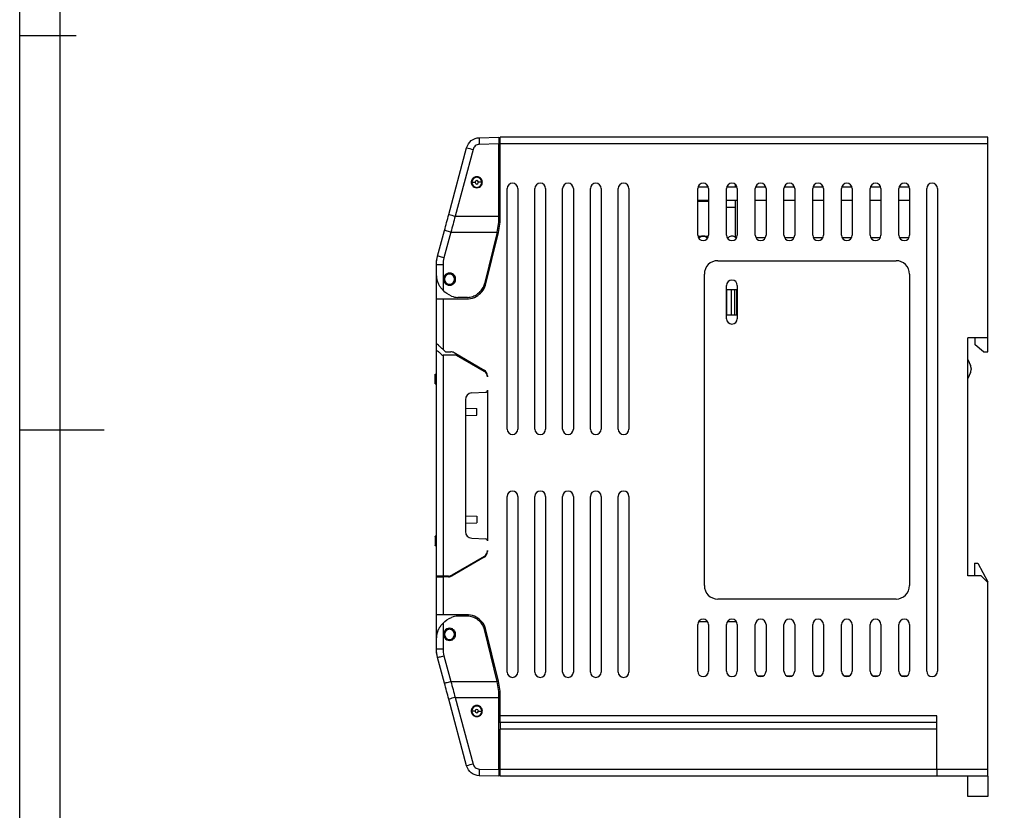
# Model space of a CAD drawing. Header units: millimetres. Extents: x 844 to 1341, y 0 to 352.
# Tile 2 of 11: x 844 to 990, y 119 to 237. Entities that reach past the tile are written whole.
import ezdxf

# ---------------------------------------------------------------- set-up
doc = ezdxf.new("R2010")
doc.units = ezdxf.units.MM
doc.header["$LTSCALE"] = 2
doc.layers.add('HMI-D4', color=250, linetype='Continuous')

msp = doc.modelspace()

# ---------------------------------------------------------------- linework, layer by layer
at = {"color": 7, "linetype": 'Continuous', "lineweight": 25}
for p, q in [((911.91, 219.31), (914.84, 219.38)), ((914.84, 218.38), (911.92, 218.31)), ((914.84, 207.66), (914.84, 218.38)), ((915.04, 218.38), (915.04, 219.38)), ((987.54, 219.38), (915.04, 219.38)), ((915.04, 207.66), (915.04, 218.38)), ((987.54, 218.38), (915.04, 218.38)), ((987.54, 218.38), (987.54, 219.38)), ((987.54, 189.58), (987.54, 218.38)), ((907.37, 207.91), (910.03, 217.83)), ((910.98, 217.57), (908.32, 207.66)), ((915.04, 214.05), (914.84, 214.02)), ((949.94, 212.41), (949.94, 211.98)), ((914.84, 211.35), (915.04, 211.32)), ((914.84, 211.02), (915.04, 211.05)), ((916.05, 175.99), (916.05, 211.76)), ((917.65, 211.76), (917.65, 175.99)), ((920.18, 175.99), (920.18, 211.76)), ((921.78, 211.76), (921.78, 175.99)), ((924.31, 175.99), (924.31, 211.76)), ((925.91, 211.76), (925.91, 175.99)), ((928.44, 175.99), (928.44, 211.76)), ((930.04, 211.76), (930.04, 175.99)), ((932.57, 175.99), (932.57, 211.76)), ((934.17, 211.76), (934.17, 175.99)), ((944.4, 204.82), (944.4, 211.76)), ((946, 211.76), (946, 204.82)), ((948.68, 204.82), (948.68, 211.76)), ((950.25, 211.98), (949.94, 211.98)), ((950.28, 211.76), (950.28, 204.82)), ((952.95, 204.82), (952.95, 211.76)), ((954.52, 211.98), (952.98, 211.98)), ((954.55, 211.76), (954.55, 204.82)), ((957.22, 204.82), (957.22, 211.76)), ((958.79, 211.98), (957.25, 211.98)), ((958.82, 211.76), (958.82, 204.82)), ((961.49, 204.82), (961.49, 211.76)), ((963.06, 211.98), (961.53, 211.98)), ((963.09, 211.76), (963.09, 204.82)), ((965.77, 204.82), (965.77, 211.76)), ((967.34, 211.98), (965.8, 211.98)), ((967.37, 211.76), (967.37, 204.82)), ((970.04, 204.82), (970.04, 211.76)), ((971.61, 211.98), (970.07, 211.98)), ((971.64, 211.76), (971.64, 204.82)), ((974.31, 204.82), (974.31, 211.76)), ((975.88, 211.98), (974.34, 211.98)), ((975.91, 211.76), (975.91, 204.82)), ((978.44, 140), (978.44, 211.76)), ((980.04, 211.76), (980.04, 140)), ((946, 209.98), (944.4, 209.98)), ((944.4, 209.88), (946, 209.88)), ((950.28, 209.98), (948.68, 209.98)), ((949.94, 209.98), (949.94, 204.48)), ((954.55, 209.98), (952.95, 209.98)), ((958.82, 209.98), (957.22, 209.98)), ((963.09, 209.98), (961.49, 209.98)), ((967.37, 209.98), (965.77, 209.98)), ((971.64, 209.98), (970.04, 209.98)), ((975.91, 209.98), (974.31, 209.98)), ((915.04, 208.32), (914.84, 208.35)), ((908.32, 207.66), (914.84, 207.66)), ((905.71, 201.72), (906.74, 205.54)), ((907.69, 205.29), (906.66, 201.47)), ((907.69, 205.29), (914.56, 205.29)), ((914.56, 205.29), (912.68, 197.58)), ((912.84, 197.4), (914.75, 205.24)), ((944.42, 204.68), (945.99, 204.68)), ((949.94, 204.48), (950.2, 204.48)), ((953.02, 204.48), (954.47, 204.48)), ((957.3, 204.48), (958.75, 204.48)), ((961.57, 204.48), (963.02, 204.48)), ((965.84, 204.48), (967.29, 204.48)), ((970.12, 204.48), (971.56, 204.48)), ((974.39, 204.48), (975.84, 204.48)), ((905.59, 201.08), (905.54, 201.08)), ((905.54, 200.43), (905.54, 201.08)), ((905.61, 201.22), (905.65, 201.26)), ((913.74, 201.08), (913.53, 201.08)), ((947.38, 201.03), (973.88, 201.03)), ((905.54, 198.78), (905.54, 200.43)), ((906.53, 200.43), (906.53, 196.63)), ((905.54, 195.38), (905.54, 198.78)), ((945.38, 152.73), (945.38, 199.03)), ((975.88, 199.03), (975.88, 152.73)), ((948.68, 192.41), (948.68, 197.35)), ((948.68, 196.74), (948.73, 196.74)), ((948.73, 192.99), (948.73, 196.74)), ((948.73, 196.74), (949.44, 196.74)), ((949.44, 192.99), (949.44, 196.74)), ((949.44, 196.74), (949.92, 196.74)), ((949.92, 192.99), (949.92, 196.74)), ((949.92, 196.74), (950.17, 196.74)), ((950.17, 196.74), (950.17, 192.99)), ((950.17, 196.74), (950.17, 192.99)), ((950.17, 196.74), (950.17, 196.74)), ((950.17, 196.74), (950.28, 196.74)), ((950.28, 197.35), (950.28, 192.41)), ((905.54, 188.72), (905.54, 195.38)), ((905.54, 195.38), (906.54, 195.38)), ((906.54, 195.38), (906.54, 187.82)), ((906.54, 195.38), (910.3, 195.38)), ((910.14, 195.58), (908.74, 195.58)), ((948.68, 192.99), (948.73, 192.99)), ((948.73, 192.99), (949.44, 192.99)), ((949.44, 192.99), (949.92, 192.99)), ((949.92, 192.99), (950.17, 192.99)), ((950.17, 192.99), (950.17, 192.99)), ((950.17, 192.99), (950.28, 192.99)), ((987.54, 189.58), (984.54, 189.58)), ((984.54, 154.18), (984.54, 189.58)), ((985.64, 188.53), (985.64, 189.58)), ((987.54, 187.48), (987.54, 189.58)), ((905.54, 187.65), (905.54, 188.72)), ((905.54, 154.14), (905.54, 187.65)), ((905.54, 187.65), (905.69, 187.65)), ((906.91, 187.49), (906.54, 187.82)), ((906.91, 187.49), (907.67, 187.49)), ((986.89, 187.48), (985.64, 188.53)), ((986.89, 187.48), (987.54, 187.48)), ((906.42, 186.99), (906.54, 186.99)), ((906.54, 186.99), (906.54, 154.14)), ((908.54, 186.99), (906.54, 186.99)), ((908.17, 187.36), (912.64, 184.78)), ((908.54, 186.99), (912.64, 184.63)), ((909.93, 186.19), (910.18, 186.19)), ((984.54, 186.33), (984.94, 185.45)), ((912, 185.14), (912, 185)), ((912.18, 184.89), (912.44, 184.89)), ((985.04, 185), (985.04, 184.87)), ((905.34, 184.15), (905.54, 184.15)), ((905.34, 184.07), (905.34, 184.15)), ((905.54, 184.07), (905.34, 184.07)), ((905.34, 182.74), (905.34, 184.07)), ((913.14, 183.91), (913.14, 183.76)), ((984.94, 184.42), (984.54, 183.53)), ((905.34, 182.74), (905.54, 182.74)), ((905.34, 182.71), (905.34, 182.74)), ((905.34, 182.71), (905.54, 182.71)), ((913.14, 181.78), (913.14, 159.36)), ((909.84, 180.37), (909.84, 160.77)), ((910.79, 181.37), (912.86, 181.48)), ((909.84, 179.11), (911.54, 179.06)), ((911.54, 178.07), (911.54, 179.06)), ((909.84, 178.03), (911.54, 178.07)), ((916.05, 139.88), (916.05, 165.99)), ((917.65, 165.99), (917.65, 139.88)), ((920.18, 139.88), (920.18, 165.99)), ((921.78, 165.99), (921.78, 139.88)), ((924.31, 139.88), (924.31, 165.99)), ((925.91, 165.99), (925.91, 139.88)), ((928.44, 139.88), (928.44, 165.99)), ((930.04, 165.99), (930.04, 139.88)), ((932.57, 139.88), (932.57, 165.99)), ((934.17, 165.99), (934.17, 139.88)), ((909.84, 163.11), (911.54, 163.06)), ((911.54, 163.06), (911.54, 162.07)), ((909.84, 162.03), (911.54, 162.07)), ((905.54, 160.06), (905.34, 160.06)), ((905.34, 160.03), (905.34, 160.06)), ((905.54, 160.03), (905.34, 160.03)), ((905.34, 160.03), (905.34, 158.7)), ((910.79, 159.77), (912.86, 159.66)), ((905.34, 158.7), (905.54, 158.7)), ((905.34, 158.62), (905.34, 158.7)), ((905.54, 158.62), (905.34, 158.62)), ((912.64, 157.06), (907.82, 154.28)), ((912.64, 156.94), (907.86, 154.18)), ((913.14, 157.93), (913.14, 157.81)), ((985.54, 156.08), (985.54, 154.18)), ((985.54, 156.08), (986.04, 156.08)), ((986.04, 156.08), (987.54, 153.28)), ((906.54, 154.14), (905.54, 154.14)), ((905.54, 154.04), (905.54, 154.14)), ((905.54, 148.38), (905.54, 154.04)), ((905.54, 154.04), (906.54, 154.04)), ((907.32, 154.14), (906.54, 154.14)), ((906.54, 154.04), (906.54, 148.38)), ((907.36, 154.04), (906.54, 154.04)), ((907.54, 154.17), (907.54, 154.06)), ((909.04, 154.99), (909.04, 154.86)), ((986.54, 154.18), (984.54, 154.18)), ((987.54, 153.18), (986.54, 154.18)), ((987.54, 153.18), (987.54, 153.28)), ((987.54, 125.38), (987.54, 153.18)), ((973.88, 150.73), (947.38, 150.73)), ((906.54, 148.38), (905.54, 148.38)), ((905.54, 144.98), (905.54, 148.38)), ((910.3, 148.38), (906.54, 148.38)), ((910.14, 148.18), (908.74, 148.18)), ((906.53, 147.14), (906.53, 143.34)), ((944.4, 140), (944.4, 146.94)), ((944.54, 147.38), (945.87, 147.38)), ((946, 146.94), (946, 140)), ((948.68, 140), (948.68, 146.94)), ((948.81, 147.38), (949.83, 147.38)), ((949.83, 147.38), (950.14, 147.38)), ((950.28, 146.94), (950.28, 140)), ((952.95, 140), (952.95, 146.94)), ((954.55, 146.94), (954.55, 140)), ((957.22, 140), (957.22, 146.94)), ((958.82, 146.94), (958.82, 140)), ((961.49, 140), (961.49, 146.94)), ((963.09, 146.94), (963.09, 140)), ((965.77, 140), (965.77, 146.94)), ((967.37, 146.94), (967.37, 140)), ((970.04, 140), (970.04, 146.94)), ((971.64, 146.94), (971.64, 140)), ((974.31, 140), (974.31, 146.94)), ((975.91, 146.94), (975.91, 140)), ((905.54, 143.34), (905.54, 144.98)), ((914.56, 138.48), (912.68, 146.19)), ((914.75, 138.53), (912.84, 146.37)), ((905.54, 142.68), (905.54, 143.34)), ((905.63, 142.68), (905.54, 142.68)), ((905.61, 142.55), (905.65, 142.51)), ((906.74, 138.23), (905.71, 142.05)), ((906.66, 142.3), (907.69, 138.48)), ((913.74, 142.68), (913.53, 142.68)), ((954.1, 139.28), (953.4, 139.28)), ((958.37, 139.28), (957.67, 139.28)), ((962.64, 139.28), (961.95, 139.28)), ((966.92, 139.28), (966.22, 139.28)), ((971.19, 139.28), (970.49, 139.28)), ((975.46, 139.28), (974.76, 139.28)), ((907.69, 138.48), (914.56, 138.48)), ((914.75, 138.53), (914.75, 138.53)), ((910.03, 125.94), (907.37, 135.86)), ((908.32, 136.11), (914.84, 136.11)), ((908.32, 136.11), (910.98, 126.2)), ((914.84, 125.38), (914.84, 136.11)), ((914.84, 135.42), (915.04, 135.45)), ((915.04, 133.38), (915.04, 136.11)), ((979.94, 133.38), (915.04, 133.38)), ((915.04, 132.38), (915.04, 133.38)), ((979.94, 125.38), (979.94, 133.38)), ((915.04, 132.72), (914.84, 132.75)), ((914.84, 132.42), (915.04, 132.45)), ((979.94, 132.38), (915.04, 132.38)), ((915.04, 132.38), (915.04, 131.38)), ((979.94, 131.38), (915.04, 131.38)), ((915.04, 125.38), (915.04, 131.38)), ((914.84, 129.75), (915.04, 129.72)), ((914.84, 124.38), (911.91, 124.46)), ((911.92, 125.46), (914.84, 125.38)), ((979.94, 125.38), (915.04, 125.38)), ((915.04, 124.38), (915.04, 125.38)), ((987.54, 125.38), (979.94, 125.38)), ((979.94, 125.38), (979.94, 124.38)), ((987.54, 124.38), (987.54, 125.38)), ((979.94, 124.38), (915.04, 124.38)), ((987.54, 124.38), (979.94, 124.38)), ((984.54, 121.38), (984.54, 124.38)), ((987.54, 124.38), (987.54, 121.38)), ((987.54, 121.38), (984.54, 121.38))]:
    msp.add_line(p, q, dxfattribs=at)
at = {"color": 8, "linetype": 'Continuous', "lineweight": 25}
for p, q in [((945.97, 211.98), (944.43, 211.98)), ((949.94, 211.98), (948.71, 211.98)), ((948.68, 208.99), (949.94, 208.99))]:
    msp.add_line(p, q, dxfattribs=at)
at = {"color": 7, "linetype": 'Continuous', "lineweight": 25, "flags": 128}
for points in [[(907.69, 205.29), (907.5, 205.34), (907.32, 205.38), (907.16, 205.43), (907.01, 205.47), (906.9, 205.5), (906.81, 205.52), (906.76, 205.54), (906.74, 205.54)], [(950.01, 204.48), (950.04, 204.45), (950.12, 204.35)], [(953.1, 204.35), (953.18, 204.45), (953.22, 204.48)], [(954.28, 204.48), (954.31, 204.45), (954.4, 204.35)], [(957.37, 204.35), (957.46, 204.45), (957.49, 204.48)], [(958.55, 204.48), (958.59, 204.45), (958.67, 204.35)], [(961.65, 204.35), (961.73, 204.45), (961.77, 204.48)], [(962.82, 204.48), (962.86, 204.45), (962.94, 204.35)], [(965.92, 204.35), (966, 204.45), (966.04, 204.48)], [(967.1, 204.48), (967.13, 204.45), (967.21, 204.35)], [(970.19, 204.35), (970.27, 204.45), (970.31, 204.48)], [(971.37, 204.48), (971.41, 204.45), (971.49, 204.35)], [(974.58, 204.48), (974.55, 204.45), (974.47, 204.35)], [(975.76, 204.35), (975.68, 204.45), (975.64, 204.48)], [(906.66, 201.47), (906.48, 201.52), (906.3, 201.56), (906.13, 201.61), (905.99, 201.65), (905.87, 201.68), (905.79, 201.7), (905.73, 201.72), (905.71, 201.72)], [(905.71, 142.05), (905.73, 142.05), (905.79, 142.07), (905.87, 142.09), (905.99, 142.12), (906.13, 142.16), (906.3, 142.21), (906.48, 142.25), (906.66, 142.3)], [(906.74, 138.23), (906.76, 138.23), (906.81, 138.25), (906.9, 138.27), (907.01, 138.3), (907.16, 138.34), (907.32, 138.39), (907.5, 138.43), (907.69, 138.48)]]:
    msp.add_lwpolyline(points, dxfattribs=at)
at = {"color": 7, "linetype": 'Continuous', "lineweight": 25}
for centre, radius, start, end in [((926.24, 218.93), 14.34, 178.5019, 182.4981), ((924.74, 269.88), 54.09, 254.2161, 255.2575), ((911.54, 212.68), 0.75, 0, 180), ((911.54, 212.68), 0.75, 180, 0), ((911.54, 212.68), 0.25, 0, 180), ((911.54, 212.68), 0.25, 180, 0), ((916.85, 211.76), 0.8, 0, 180), ((920.98, 211.76), 0.8, 0, 180), ((925.11, 211.76), 0.8, 0, 180), ((929.24, 211.76), 0.8, 0, 180), ((933.37, 211.76), 0.8, 0, 180), ((945.2, 211.76), 0.8, 0, 180), ((949.48, 211.76), 0.8, 0, 180), ((953.75, 211.76), 0.8, 0, 180), ((958.02, 211.76), 0.8, 0, 180), ((962.29, 211.76), 0.8, 0, 180), ((966.57, 211.76), 0.8, 0, 180), ((970.84, 211.76), 0.8, 0, 180), ((975.11, 211.76), 0.8, 0, 180), ((979.24, 211.76), 0.8, 0, 180), ((922.09, 259.97), 54.09, 254.2161, 255.2575), ((904.84, 207.66), 10, 346.3, 0), ((904.84, 207.66), 10.2, 346.3, 0), ((945.2, 204.82), 0.8, 180, 0), ((945.2, 203.88), 0.8, 35.9554, 143.9958), ((949.48, 204.82), 0.8, 180, 0), ((949.48, 203.88), 0.8, 54.3029, 144.0202), ((953.75, 204.82), 0.8, 180, 0), ((958.02, 204.82), 0.8, 180, 0), ((962.29, 204.82), 0.8, 180, 0), ((966.57, 204.82), 0.8, 180, 0), ((970.84, 204.82), 0.8, 180, 0), ((975.11, 204.82), 0.8, 180, 0), ((947.38, 199.03), 2, 90, 180), ((973.88, 199.03), 2, 0, 90), ((906.28, 143.05), 57.38, 89.7575, 90.7386), ((907.49, 198.28), 0.75, 0, 180), ((907.49, 198.28), 0.75, 180, 0), ((949.48, 197.35), 0.8, 360, 180), ((909.24, 199.28), 4.2, 301.787, 316.9149), ((910.7, 197.92), 2.2, 316.9149, 346.3), ((910.3, 197.58), 2.2, 270, 301.787), ((949.48, 192.41), 0.8, 180, 0), ((907.67, 186.49), 1, 60, 90), ((912.14, 183.91), 1, 0, 60), ((912.14, 183.76), 1, 0, 60), ((983.94, 185), 1.1, 0, 24.444), ((983.94, 184.87), 1.1, 335.556, 0), ((912.84, 181.78), 0.3, 273, 0), ((910.84, 180.37), 1, 93, 180), ((916.85, 175.99), 0.8, 180, 0), ((920.98, 175.99), 0.8, 180, 0), ((925.11, 175.99), 0.8, 180, 0), ((929.24, 175.99), 0.8, 180, 0), ((933.37, 175.99), 0.8, 180, 0), ((916.85, 165.99), 0.8, 0, 180), ((920.98, 165.99), 0.8, 0, 180), ((925.11, 165.99), 0.8, 0, 180), ((929.24, 165.99), 0.8, 0, 180), ((933.37, 165.99), 0.8, 0, 180), ((910.84, 160.77), 1, 180, 267), ((912.84, 159.36), 0.3, 0, 87), ((912.14, 157.93), 1, 300, 0), ((912.14, 157.81), 1, 300, 0), ((907.32, 155.14), 1, 270, 300), ((907.36, 155.04), 1, 270, 300), ((947.38, 152.73), 2, 180, 270), ((973.88, 152.73), 2, 270, 0), ((910.3, 146.18), 2.2, 58.213, 90), ((909.24, 144.48), 4.2, 43.0851, 58.213), ((910.7, 145.85), 2.2, 13.7, 43.0851), ((945.2, 146.94), 0.8, 0, 180), ((949.48, 146.94), 0.8, 0, 180), ((953.75, 146.94), 0.8, 0, 180), ((958.02, 146.94), 0.8, 0, 180), ((962.29, 146.94), 0.8, 0, 180), ((966.57, 146.94), 0.8, 0, 180), ((970.84, 146.94), 0.8, 0, 180), ((975.11, 146.94), 0.8, 0, 180), ((907.49, 145.48), 0.75, 0, 180), ((907.49, 145.48), 0.75, 180, 0), ((906.28, 200.72), 57.38, 269.2614, 270.2425), ((916.85, 139.88), 0.8, 180, 0), ((920.98, 139.88), 0.8, 180, 0), ((925.11, 139.88), 0.8, 180, 0), ((929.24, 139.88), 0.8, 180, 0), ((933.37, 139.88), 0.8, 180, 0), ((945.2, 140), 0.8, 180, 0), ((949.48, 140), 0.8, 180, 0), ((953.75, 140), 0.8, 180, 0), ((958.02, 140), 0.8, 180, 0), ((962.29, 140), 0.8, 180, 0), ((966.57, 140), 0.8, 180, 0), ((970.84, 140), 0.8, 180, 0), ((975.11, 140), 0.8, 180, 0), ((979.24, 140), 0.8, 180, 0), ((904.84, 136.11), 10, 0, 13.7), ((904.84, 136.11), 10.2, 0, 13.7), ((922.09, 83.8), 54.09, 104.7425, 105.7839), ((911.54, 134.08), 0.75, 0, 180), ((911.54, 134.08), 0.75, 180, 0), ((911.54, 134.08), 0.25, 0, 180), ((911.54, 134.08), 0.25, 180, 0), ((924.74, 73.89), 54.09, 104.7425, 105.7839), ((926.24, 124.84), 14.34, 177.5019, 181.4981)]:
    msp.add_arc(centre, radius, start, end, dxfattribs=at)
for points, knots in [([(910.03, 217.83), (910.14, 218.24), (910.39, 218.61), (911.06, 219.14), (911.48, 219.3), (911.91, 219.31)], [0, 0, 0, 0, 0.5, 0.5, 1, 1, 1, 1]), ([(911.92, 218.31), (911.82, 218.31), (911.71, 218.29), (911.51, 218.22), (911.41, 218.16), (911.24, 218.02), (911.16, 217.94), (911.05, 217.76), (911, 217.66), (910.98, 217.57)], [0, 0, 0, 0, 0.25, 0.25, 0.5, 0.5, 0.75, 0.75, 1, 1, 1, 1]), ([(914.84, 219.38), (914.84, 219.38), (914.84, 219.36), (914.84, 219.27), (914.84, 219.19), (914.84, 218.99), (914.84, 218.88), (914.84, 218.63), (914.84, 218.5), (914.84, 218.38)], [0, 0, 0, 0, 0.25, 0.25, 0.5, 0.5, 0.75, 0.75, 1, 1, 1, 1]), ([(912.37, 212.68), (912.37, 212.75), (912.36, 212.83), (912.31, 213), (912.27, 213.09), (912.14, 213.27), (912.05, 213.35), (911.82, 213.47), (911.68, 213.51), (911.41, 213.51), (911.27, 213.47), (911.04, 213.35), (910.95, 213.27), (910.82, 213.09), (910.78, 213), (910.73, 212.83), (910.72, 212.75), (910.72, 212.68)], [0, 0, 0, 0, 0.125, 0.125, 0.25, 0.25, 0.375, 0.375, 0.5, 0.5, 0.625, 0.625, 0.75, 0.75, 0.875, 0.875, 1, 1, 1, 1]), ([(910.72, 212.68), (910.72, 212.62), (910.73, 212.54), (910.78, 212.37), (910.82, 212.28), (910.95, 212.1), (911.04, 212.02), (911.27, 211.9), (911.41, 211.86), (911.68, 211.86), (911.82, 211.9), (912.05, 212.02), (912.14, 212.1), (912.27, 212.28), (912.31, 212.37), (912.36, 212.54), (912.37, 212.62), (912.37, 212.68)], [0, 0, 0, 0, 0.125, 0.125, 0.25, 0.25, 0.375, 0.375, 0.5, 0.5, 0.625, 0.625, 0.75, 0.75, 0.875, 0.875, 1, 1, 1, 1]), ([(910.79, 212.68), (910.79, 212.68), (910.8, 212.68), (910.85, 212.68), (910.89, 212.68), (910.99, 212.68), (911.05, 212.68), (911.17, 212.68), (911.23, 212.68), (911.29, 212.68)], [0, 0, 0, 0, 0.25, 0.25, 0.5, 0.5, 0.75, 0.75, 1, 1, 1, 1]), ([(912.29, 212.68), (912.29, 212.68), (912.28, 212.68), (912.23, 212.68), (912.2, 212.68), (912.1, 212.68), (912.04, 212.68), (911.92, 212.68), (911.85, 212.68), (911.79, 212.68)], [0, 0, 0, 0, 0.25, 0.25, 0.5, 0.5, 0.75, 0.75, 1, 1, 1, 1]), ([(905.54, 200.43), (905.54, 200.5), (905.55, 200.64), (905.56, 200.86), (905.58, 201.08), (905.62, 201.3), (905.66, 201.51), (905.7, 201.65), (905.71, 201.72)], [0, 0, 0, 0, 0.167326, 0.334388, 0.501187, 0.667722, 0.833993, 1, 1, 1, 1]), ([(908.39, 198.28), (908.39, 198.36), (908.38, 198.44), (908.33, 198.63), (908.29, 198.73), (908.14, 198.92), (908.04, 199.01), (907.79, 199.14), (907.64, 199.18), (907.34, 199.18), (907.19, 199.14), (906.94, 199.01), (906.85, 198.92), (906.7, 198.73), (906.66, 198.63), (906.6, 198.44), (906.59, 198.36), (906.59, 198.28)], [0, 0, 0, 0, 0.125, 0.125, 0.25, 0.25, 0.375, 0.375, 0.5, 0.5, 0.625, 0.625, 0.75, 0.75, 0.875, 0.875, 1, 1, 1, 1]), ([(905.54, 198.78), (905.54, 198.73), (905.55, 198.64), (905.56, 198.51), (905.57, 198.4), (905.6, 198.24), (905.65, 198.05), (905.71, 197.9), (905.74, 197.82)], [0, 0, 0, 0, 0.154684, 0.289568, 0.404652, 0.499936, 0.767068, 1, 1, 1, 1]), ([(906.53, 196.63), (906.49, 196.66), (906.43, 196.73), (906.33, 196.84), (906.24, 196.96), (906.15, 197.08), (906.04, 197.23), (905.94, 197.41), (905.83, 197.62), (905.77, 197.75), (905.74, 197.82)], [0, 0, 0, 0, 0.092787, 0.18884, 0.288506, 0.392094, 0.499881, 0.664728, 0.831203, 1, 1, 1, 1]), ([(906.59, 198.28), (906.59, 198.21), (906.6, 198.12), (906.66, 197.94), (906.7, 197.84), (906.85, 197.65), (906.94, 197.56), (907.19, 197.42), (907.34, 197.38), (907.64, 197.38), (907.79, 197.42), (908.04, 197.56), (908.14, 197.65), (908.29, 197.84), (908.33, 197.94), (908.38, 198.12), (908.39, 198.21), (908.39, 198.28)], [0, 0, 0, 0, 0.125, 0.125, 0.25, 0.25, 0.375, 0.375, 0.5, 0.5, 0.625, 0.625, 0.75, 0.75, 0.875, 0.875, 1, 1, 1, 1]), ([(911.93, 196.32), (912.11, 196.49), (912.27, 196.68), (912.53, 197.11), (912.62, 197.34), (912.68, 197.58)], [0, 0, 0, 0, 0.5, 0.5, 1, 1, 1, 1]), ([(910.14, 195.58), (910.41, 195.58), (910.68, 195.63), (911.19, 195.8), (911.43, 195.93), (911.64, 196.08)], [0, 0, 0, 0, 0.5, 0.5, 1, 1, 1, 1]), ([(906.54, 187.82), (906.43, 187.93), (906.3, 188.04), (906.05, 188.26), (905.93, 188.37), (905.74, 188.54), (905.66, 188.61), (905.56, 188.7), (905.54, 188.72), (905.54, 188.72)], [0, 0, 0, 0, 0.25, 0.25, 0.5, 0.5, 0.75, 0.75, 1, 1, 1, 1]), ([(905.69, 187.65), (905.77, 187.58), (905.88, 187.48), (906.13, 187.25), (906.28, 187.12), (906.42, 186.99)], [0, 0, 0, 0, 0.5, 0.5, 1, 1, 1, 1]), ([(911.64, 147.69), (911.43, 147.84), (911.19, 147.97), (910.68, 148.14), (910.41, 148.18), (910.14, 148.18)], [0, 0, 0, 0, 0.5, 0.5, 1, 1, 1, 1]), ([(905.74, 145.95), (905.75, 145.99), (905.79, 146.07), (905.85, 146.2), (905.91, 146.32), (905.98, 146.44), (906.08, 146.59), (906.2, 146.77), (906.36, 146.97), (906.47, 147.08), (906.53, 147.14)], [0, 0, 0, 0, 0.10238, 0.203342, 0.303031, 0.401598, 0.4992, 0.677039, 0.843496, 1, 1, 1, 1]), ([(912.68, 146.19), (912.62, 146.42), (912.53, 146.66), (912.27, 147.09), (912.11, 147.28), (911.93, 147.45)], [0, 0, 0, 0, 0.5, 0.5, 1, 1, 1, 1]), ([(905.74, 145.95), (905.72, 145.9), (905.68, 145.8), (905.63, 145.64), (905.59, 145.46), (905.55, 145.24), (905.55, 145.08), (905.54, 144.98)], [0, 0, 0, 0, 0.150709, 0.317252, 0.499653, 0.709722, 1, 1, 1, 1]), ([(908.39, 145.48), (908.39, 145.56), (908.38, 145.64), (908.33, 145.83), (908.29, 145.93), (908.14, 146.12), (908.04, 146.21), (907.79, 146.35), (907.64, 146.38), (907.34, 146.38), (907.19, 146.35), (906.94, 146.21), (906.85, 146.12), (906.7, 145.93), (906.66, 145.83), (906.6, 145.64), (906.59, 145.56), (906.59, 145.48)], [0, 0, 0, 0, 0.125, 0.125, 0.25, 0.25, 0.375, 0.375, 0.5, 0.5, 0.625, 0.625, 0.75, 0.75, 0.875, 0.875, 1, 1, 1, 1]), ([(906.59, 145.48), (906.59, 145.41), (906.6, 145.33), (906.66, 145.14), (906.7, 145.04), (906.85, 144.85), (906.94, 144.76), (907.19, 144.62), (907.34, 144.58), (907.64, 144.58), (907.79, 144.62), (908.04, 144.76), (908.14, 144.85), (908.29, 145.04), (908.33, 145.14), (908.38, 145.33), (908.39, 145.41), (908.39, 145.48)], [0, 0, 0, 0, 0.125, 0.125, 0.25, 0.25, 0.375, 0.375, 0.5, 0.5, 0.625, 0.625, 0.75, 0.75, 0.875, 0.875, 1, 1, 1, 1]), ([(905.71, 142.05), (905.7, 142.12), (905.66, 142.26), (905.62, 142.47), (905.58, 142.69), (905.56, 142.91), (905.55, 143.12), (905.54, 143.27), (905.54, 143.34)], [0, 0, 0, 0, 0.166007, 0.332278, 0.498813, 0.665612, 0.832674, 1, 1, 1, 1]), ([(912.37, 134.08), (912.37, 134.15), (912.36, 134.23), (912.31, 134.4), (912.27, 134.49), (912.14, 134.67), (912.05, 134.75), (911.82, 134.87), (911.68, 134.91), (911.41, 134.91), (911.27, 134.87), (911.04, 134.75), (910.95, 134.67), (910.82, 134.49), (910.78, 134.4), (910.73, 134.23), (910.72, 134.15), (910.72, 134.08)], [0, 0, 0, 0, 0.125, 0.125, 0.25, 0.25, 0.375, 0.375, 0.5, 0.5, 0.625, 0.625, 0.75, 0.75, 0.875, 0.875, 1, 1, 1, 1]), ([(910.72, 134.08), (910.72, 134.02), (910.73, 133.94), (910.78, 133.77), (910.82, 133.68), (910.95, 133.5), (911.04, 133.42), (911.27, 133.3), (911.41, 133.26), (911.68, 133.26), (911.82, 133.3), (912.05, 133.42), (912.14, 133.5), (912.27, 133.68), (912.31, 133.77), (912.36, 133.94), (912.37, 134.02), (912.37, 134.08)], [0, 0, 0, 0, 0.125, 0.125, 0.25, 0.25, 0.375, 0.375, 0.5, 0.5, 0.625, 0.625, 0.75, 0.75, 0.875, 0.875, 1, 1, 1, 1]), ([(911.29, 134.08), (911.23, 134.08), (911.17, 134.08), (911.05, 134.08), (910.99, 134.08), (910.89, 134.08), (910.85, 134.08), (910.8, 134.08), (910.79, 134.08), (910.79, 134.08)], [0, 0, 0, 0, 0.25, 0.25, 0.5, 0.5, 0.75, 0.75, 1, 1, 1, 1]), ([(911.79, 134.08), (911.85, 134.08), (911.92, 134.08), (912.04, 134.08), (912.1, 134.08), (912.2, 134.08), (912.23, 134.08), (912.28, 134.08), (912.29, 134.08), (912.29, 134.08)], [0, 0, 0, 0, 0.25, 0.25, 0.5, 0.5, 0.75, 0.75, 1, 1, 1, 1]), ([(911.91, 124.46), (911.48, 124.47), (911.06, 124.63), (910.39, 125.16), (910.14, 125.53), (910.03, 125.94)], [0, 0, 0, 0, 0.5, 0.5, 1, 1, 1, 1]), ([(910.98, 126.2), (911, 126.11), (911.05, 126.01), (911.16, 125.83), (911.24, 125.74), (911.41, 125.61), (911.51, 125.55), (911.71, 125.48), (911.82, 125.46), (911.92, 125.46)], [0, 0, 0, 0, 0.25, 0.25, 0.5, 0.5, 0.75, 0.75, 1, 1, 1, 1]), ([(914.84, 125.38), (914.84, 125.27), (914.84, 125.14), (914.84, 124.89), (914.84, 124.78), (914.84, 124.58), (914.84, 124.5), (914.84, 124.41), (914.84, 124.38), (914.84, 124.38)], [0, 0, 0, 0, 0.25, 0.25, 0.5, 0.5, 0.75, 0.75, 1, 1, 1, 1])]:
    msp.add_open_spline(points, degree=3, knots=knots, dxfattribs=at)
for points in [[(906.74, 205.54), (906.95, 206.33), (907.16, 207.12), (907.37, 207.91)], [(908.32, 207.66), (908.11, 206.87), (907.9, 206.08), (907.69, 205.29)], [(906.66, 201.47), (906.57, 201.13), (906.53, 200.78), (906.53, 200.43)], [(907.78, 195.78), (907.31, 195.97), (906.88, 196.27), (906.53, 196.63)], [(911.93, 196.32), (911.84, 196.24), (911.74, 196.16), (911.64, 196.08)], [(907.78, 195.78), (908.08, 195.65), (908.42, 195.58), (908.74, 195.58)], [(906.53, 147.14), (906.88, 147.5), (907.31, 147.8), (907.78, 147.99)], [(908.74, 148.18), (908.42, 148.18), (908.08, 148.12), (907.78, 147.99)], [(911.64, 147.69), (911.74, 147.61), (911.84, 147.53), (911.93, 147.45)], [(906.53, 143.34), (906.53, 142.99), (906.57, 142.64), (906.66, 142.3)], [(907.37, 135.86), (907.16, 136.65), (906.95, 137.44), (906.74, 138.23)], [(907.69, 138.48), (907.9, 137.69), (908.11, 136.9), (908.32, 136.11)]]:
    msp.add_open_spline(points, degree=3, dxfattribs=at)
at = {"layer": 'HMI-D4', "color": 0}
for points in [[(1341.11, 351.8), (1341.11, 0), (843.57, 0), (843.57, 351.8)], [(1335.11, 345.8), (1335.11, 6), (849.57, 6), (849.57, 345.8)]]:
    msp.add_lwpolyline(points, close=True, dxfattribs=at)
for points in [[(843.57, 234.53), (851.95, 234.53)], [(843.57, 175.9), (856.14, 175.9)]]:
    msp.add_lwpolyline(points, dxfattribs=at)

doc.saveas('drawing.dxf')
